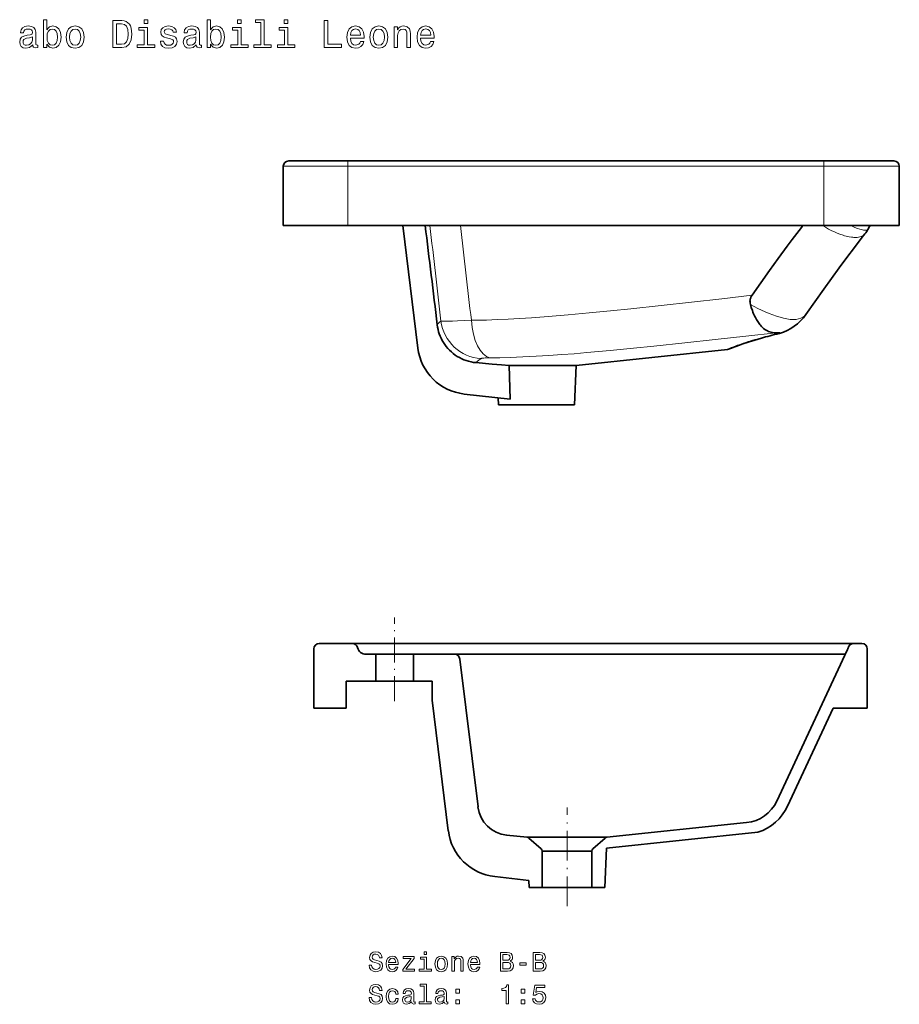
# Model space of a CAD drawing. Extents: x 40 to 363, y 53 to 276.
# Tile 2 of 2: x 200 to 363, y 93 to 276. Entities that reach past the tile are written whole.
import ezdxf

# ---------------------------------------------------------------- set-up
doc = ezdxf.new("R2010")
doc.units = 0
doc.linetypes.add('DASHDOT', pattern=[18.5, 12, -3, 0.5, -3])

msp = doc.modelspace()

# ---------------------------------------------------------------- linework, layer by layer
at = {"color": 7, "lineweight": 13, "ltscale": 0.3}
msp.add_line((249.04, 248.83), (261.04, 248.83), dxfattribs=at)
at = {"color": 7, "lineweight": 35, "ltscale": 0.275}
for p, q in [((249.04, 248.83), (249.04, 237.83)), ((250.04, 249.83), (261.04, 249.83)), ((363.38, 237.83), (363.38, 248.83)), ((363.38, 248.83), (363.38, 237.83)), ((254.7, 148.2), (254.7, 159.2)), ((357.44, 159.2), (357.44, 148.2))]:
    msp.add_line(p, q, dxfattribs=at)
at = {"color": 7, "lineweight": 13, "ltscale": 0.025}
for p, q in [((261.04, 249.83), (261.04, 248.83)), ((349.38, 249.83), (349.38, 248.83))]:
    msp.add_line(p, q, dxfattribs=at)
at = {"color": 7, "lineweight": 35}
for p, q in [((261.04, 249.83), (349.38, 249.83)), ((261.04, 237.83), (349.38, 237.83)), ((271.22, 237.83), (274.02, 215.07)), ((303.39, 211.83), (331.48, 214.78)), ((261.86, 160.2), (354.88, 160.2)), ((280.81, 158.2), (353.35, 158.2)), ((285.18, 129.85), (281.8, 157.32)), ((340.64, 130.94), (353.7, 158.94)), ((276.7, 149.68), (279.67, 125.44)), ((342.64, 130.01), (351.12, 148.2)), ((309.11, 124.22), (335.03, 126.94)), ((309.05, 122.2), (337.14, 125.15))]:
    msp.add_line(p, q, dxfattribs=at)
at = {"color": 7, "lineweight": 13, "ltscale": 0.275}
for p, q in [((261.04, 248.83), (261.04, 237.83)), ((349.38, 248.83), (349.38, 237.83))]:
    msp.add_line(p, q, dxfattribs=at)
at = {"color": 7, "lineweight": 13}
msp.add_line((261.04, 248.83), (349.38, 248.83), dxfattribs=at)
at = {"color": 7, "lineweight": 35, "ltscale": 0.325}
msp.add_line((349.38, 249.83), (362.38, 249.83), dxfattribs=at)
at = {"color": 7, "lineweight": 13, "ltscale": 0.35}
msp.add_line((349.38, 248.83), (363.38, 248.83), dxfattribs=at)
at = {"color": 7, "lineweight": 35, "ltscale": 0.3}
msp.add_line((249.04, 237.83), (261.04, 237.83), dxfattribs=at)
at = {"color": 7, "lineweight": 35, "ltscale": 0.15}
for p, q in [((261.04, 237.83), (255.04, 237.83)), ((254.7, 148.2), (260.7, 148.2))]:
    msp.add_line(p, q, dxfattribs=at)
at = {"color": 7, "lineweight": 35, "ltscale": 0.254569}
msp.add_line((261.04, 237.83), (271.22, 237.83), dxfattribs=at)
at = {"color": 7, "lineweight": 35, "ltscale": 0.001418}
msp.add_line((345.47, 237.83), (345.44, 237.78), dxfattribs=at)
at = {"color": 7, "lineweight": 13, "ltscale": 0.001122}
msp.add_line((345.44, 237.83), (345.44, 237.78), dxfattribs=at)
at = {"color": 7, "lineweight": 35, "ltscale": 0.35}
msp.add_line((349.38, 237.83), (363.38, 237.83), dxfattribs=at)
at = {"color": 7, "lineweight": 35, "ltscale": 0.104434}
msp.add_line((362.13, 237.83), (357.95, 237.83), dxfattribs=at)
at = {"color": 7, "lineweight": 35, "ltscale": 0.031228}
msp.add_line((363.38, 237.83), (362.13, 237.83), dxfattribs=at)
at = {"color": 7, "lineweight": 13, "ltscale": 0.000438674}
msp.add_line((346.05, 221.31), (346.04, 221.29), dxfattribs=at)
at = {"color": 7, "lineweight": 35, "ltscale": 0.000745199}
msp.add_line((341.09, 217.8), (341.12, 217.8), dxfattribs=at)
msp.add_line((341.09, 217.8), (341.12, 217.8), dxfattribs=at)
at = {"color": 7, "lineweight": 13, "ltscale": 8.55173e-05}
msp.add_line((341.1, 217.8), (341.09, 217.8), dxfattribs=at)
at = {"color": 7, "lineweight": 35, "ltscale": 0.001831}
msp.add_line((332.28, 215.08), (332.21, 215.05), dxfattribs=at)
at = {"color": 7, "lineweight": 35, "ltscale": 3.40108e-05}
msp.add_line((332.28, 215.08), (332.28, 215.08), dxfattribs=at)
at = {"color": 7, "lineweight": 35, "ltscale": 0.12681}
msp.add_line((296.04, 211.83), (290.97, 211.83), dxfattribs=at)
at = {"color": 7, "lineweight": 35, "ltscale": 0.155935}
msp.add_line((290.97, 211.83), (291.13, 205.59), dxfattribs=at)
at = {"color": 7, "lineweight": 35, "ltscale": 0.161234}
msp.add_line((296.04, 211.83), (302.49, 211.83), dxfattribs=at)
at = {"color": 7, "lineweight": 35, "ltscale": 0.022488}
msp.add_line((303.39, 211.83), (302.49, 211.83), dxfattribs=at)
msp.add_line((303.39, 211.83), (302.49, 211.83), dxfattribs=at)
at = {"color": 7, "lineweight": 35, "ltscale": 0.182737}
for p, q in [((303.39, 211.83), (303.07, 204.53)), ((309.05, 122.2), (308.73, 114.9))]:
    msp.add_line(p, q, dxfattribs=at)
at = {"color": 7, "lineweight": 35, "ltscale": 0.213533}
msp.add_line((291.13, 205.59), (282.64, 206.54), dxfattribs=at)
at = {"color": 7, "lineweight": 35, "ltscale": 0.032773}
for p, q in [((288.95, 205.84), (289.01, 204.53)), ((294.61, 116.21), (294.67, 114.9))]:
    msp.add_line(p, q, dxfattribs=at)
at = {"color": 7, "lineweight": 35, "ltscale": 0.17575}
for p in [(289.01, 204.53), (303.07, 204.53)]:
    msp.add_line(p, (296.04, 204.53), dxfattribs=at)
at = {"color": 7, "lineweight": 35, "ltscale": 0.115}
for q in [(291.44, 204.53), (300.64, 204.53)]:
    msp.add_line((296.04, 204.53), q, dxfattribs=at)
at = {"color": 7, "linetype": 'DASHDOT', "lineweight": 13, "ltscale": 0.388577}
msp.add_line((269.7, 149.47), (269.7, 165.01), dxfattribs=at)
at = {"color": 7, "lineweight": 35, "ltscale": 0.154135}
msp.add_line((255.7, 160.2), (261.86, 160.2), dxfattribs=at)
at = {"color": 7, "lineweight": 35, "ltscale": 0.039023}
msp.add_line((354.88, 160.2), (356.44, 160.2), dxfattribs=at)
at = {"color": 7, "lineweight": 35, "ltscale": 0.04512}
msp.add_line((264.39, 158.2), (266.2, 158.2), dxfattribs=at)
at = {"color": 7, "lineweight": 35, "ltscale": 0.175}
for p, q in [((266.2, 158.2), (273.2, 158.2)), ((266.2, 153.2), (273.2, 153.2))]:
    msp.add_line(p, q, dxfattribs=at)
at = {"color": 7, "lineweight": 35, "ltscale": 0.125}
for p, q in [((266.2, 158.2), (266.2, 153.2)), ((273.2, 158.2), (273.2, 153.2)), ((260.7, 148.2), (260.7, 153.2))]:
    msp.add_line(p, q, dxfattribs=at)
at = {"color": 7, "lineweight": 35, "ltscale": 0.190382}
msp.add_line((273.2, 158.2), (280.81, 158.2), dxfattribs=at)
at = {"color": 7, "lineweight": 35, "ltscale": 0.1375}
msp.add_line((260.7, 153.2), (266.2, 153.2), dxfattribs=at)
at = {"color": 7, "lineweight": 35, "ltscale": 0.0875}
msp.add_line((273.2, 153.2), (276.7, 153.2), dxfattribs=at)
at = {"color": 7, "lineweight": 35, "ltscale": 0.087783}
msp.add_line((276.7, 149.68), (276.7, 153.2), dxfattribs=at)
at = {"color": 7, "lineweight": 35, "ltscale": 0.158216}
msp.add_line((351.12, 148.2), (357.44, 148.2), dxfattribs=at)
at = {"color": 7, "linetype": 'DASHDOT', "lineweight": 13, "ltscale": 0.458192}
msp.add_line((301.7, 111.41), (301.7, 129.74), dxfattribs=at)
at = {"color": 7, "lineweight": 35, "ltscale": 0.09503}
msp.add_line((294.29, 124.22), (290.5, 124.61), dxfattribs=at)
at = {"color": 7, "lineweight": 35, "ltscale": 0.37055}
msp.add_line((294.29, 124.22), (309.11, 124.22), dxfattribs=at)
at = {"color": 7, "lineweight": 35, "ltscale": 0.075897}
msp.add_line((296.89, 122.06), (294.62, 124.07), dxfattribs=at)
at = {"color": 7, "lineweight": 35, "ltscale": 0.075895}
msp.add_line((306.5, 122.06), (308.77, 124.07), dxfattribs=at)
at = {"color": 7, "lineweight": 35, "ltscale": 0.23}
for p, q in [((297.1, 121.61), (306.3, 121.61)), ((297.1, 114.9), (306.3, 114.9))]:
    msp.add_line(p, q, dxfattribs=at)
at = {"color": 7, "lineweight": 35, "ltscale": 0.167793}
for p, q in [((297.1, 121.61), (297.1, 114.9)), ((306.3, 114.9), (306.3, 121.61))]:
    msp.add_line(p, q, dxfattribs=at)
at = {"color": 7, "lineweight": 35, "ltscale": 0.158672}
msp.add_line((294.61, 116.21), (288.3, 116.91), dxfattribs=at)
at = {"color": 7, "lineweight": 35, "ltscale": 0.06075}
msp.add_line((294.67, 114.9), (297.1, 114.9), dxfattribs=at)
at = {"color": 7, "lineweight": 35, "ltscale": 0.060751}
msp.add_line((308.73, 114.9), (306.3, 114.9), dxfattribs=at)
at = {"color": 7, "lineweight": 13}
for points in [[(202.53, 271.39), (202.53, 271.37), (202.57, 271.13), (202.68, 270.95), (203.13, 270.82), (203.48, 270.87), (203.48, 271.36), (203.33, 271.34), (203.13, 271.44), (203.1, 271.72), (203.1, 273.73), (203.01, 274.24), (202.76, 274.6), (202.32, 274.82), (201.7, 274.89), (201.09, 274.81), (200.65, 274.56), (200.36, 274.18), (200.27, 273.68), (200.27, 273.63), (200.84, 273.63), (200.89, 273.94), (201.05, 274.15), (201.31, 274.28), (201.68, 274.33), (202.03, 274.3), (202.28, 274.19), (202.43, 274), (202.48, 273.74), (202.45, 273.44), (202.34, 273.29), (202.05, 273.22), (201.51, 273.16), (200.89, 273.03), (200.45, 272.8), (200.19, 272.44), (200.11, 271.9), (200.18, 271.43), (200.41, 271.08), (200.77, 270.85), (201.27, 270.77), (201.94, 270.92)], [(205.17, 271.49), (205.64, 270.93), (206.28, 270.75), (206.89, 270.89), (207.37, 271.3), (207.67, 271.95), (207.79, 272.83), (207.67, 273.7), (207.36, 274.35), (206.89, 274.75), (206.28, 274.89), (205.65, 274.71), (205.39, 274.48), (205.17, 274.17), (205.17, 276.06), (204.54, 276.06), (204.54, 270.89), (205.17, 270.89)], [(207.14, 272.83), (207.07, 272.18), (206.87, 271.7), (206.56, 271.41), (206.17, 271.32), (205.75, 271.41), (205.44, 271.7), (205.24, 272.17), (205.18, 272.83), (205.24, 273.48), (205.44, 273.94), (205.75, 274.22), (206.17, 274.33), (206.56, 274.22), (206.87, 273.94), (207.07, 273.47)], [(208.72, 272.82), (208.84, 271.94), (209.17, 271.29), (209.69, 270.89), (210.4, 270.75), (211.1, 270.89), (211.63, 271.28), (211.96, 271.93), (212.08, 272.82), (211.96, 273.7), (211.63, 274.35), (211.1, 274.75), (210.4, 274.89), (209.69, 274.75), (209.17, 274.35), (208.84, 273.7)], [(209.37, 272.83), (209.44, 273.48), (209.64, 273.94), (209.96, 274.23), (210.4, 274.33), (210.83, 274.23), (211.16, 273.95), (211.36, 273.48), (211.43, 272.83), (211.36, 272.17), (211.16, 271.7), (210.83, 271.41), (210.4, 271.31), (209.96, 271.41), (209.64, 271.7), (209.44, 272.17)], [(219.07, 275.89), (217.4, 275.89), (217.4, 270.89), (219.07, 270.89), (219.85, 271.05), (220.44, 271.53), (220.8, 272.32), (220.93, 273.39), (220.81, 274.48), (220.67, 274.92), (220.47, 275.26), (219.88, 275.73), (219.5, 275.85)], [(219.02, 275.29), (219.57, 275.18), (219.94, 274.85), (220.16, 274.26), (220.24, 273.39), (220.16, 272.55), (219.93, 271.95), (219.55, 271.6), (219.02, 271.49), (218.07, 271.49), (218.07, 275.29)], [(223.86, 271.42), (223.86, 274.63), (222.23, 274.63), (222.23, 274.09), (223.23, 274.09), (223.23, 271.42), (221.93, 271.42), (221.93, 270.89), (225.17, 270.89), (225.17, 271.42)], [(223.88, 276.06), (223.21, 276.06), (223.21, 275.34), (223.88, 275.34)], [(228.15, 273.14), (227.54, 273.29), (227.09, 273.45), (226.94, 273.79), (226.98, 274.03), (227.13, 274.2), (227.38, 274.31), (227.73, 274.35), (228.07, 274.31), (228.33, 274.18), (228.51, 273.99), (228.58, 273.73), (229.2, 273.73), (229.2, 273.74), (229.09, 274.21), (228.79, 274.58), (228.33, 274.81), (227.73, 274.89), (227.12, 274.81), (226.67, 274.57), (226.39, 274.22), (226.3, 273.77), (226.37, 273.34), (226.57, 273.04), (226.9, 272.82), (227.38, 272.67), (228.09, 272.5), (228.52, 272.32), (228.64, 272.17), (228.68, 271.95), (228.61, 271.69), (228.44, 271.49), (228.16, 271.36), (227.79, 271.31), (227.39, 271.36), (227.1, 271.51), (226.91, 271.75), (226.83, 272.09), (226.22, 272.09), (226.32, 271.52), (226.61, 271.1), (227.08, 270.85), (227.73, 270.75), (228.41, 270.85), (228.9, 271.1), (229.21, 271.5), (229.31, 272.03), (229.23, 272.48), (229.01, 272.79), (228.64, 272.99)], [(232.89, 271.39), (232.89, 271.37), (232.93, 271.13), (233.04, 270.95), (233.49, 270.82), (233.84, 270.87), (233.84, 271.36), (233.69, 271.34), (233.49, 271.44), (233.46, 271.72), (233.46, 273.73), (233.37, 274.24), (233.12, 274.6), (232.68, 274.82), (232.06, 274.89), (231.45, 274.81), (231.01, 274.56), (230.73, 274.18), (230.63, 273.68), (230.63, 273.63), (231.2, 273.63), (231.25, 273.94), (231.41, 274.15), (231.67, 274.28), (232.04, 274.33), (232.39, 274.3), (232.64, 274.19), (232.79, 274), (232.84, 273.74), (232.81, 273.44), (232.7, 273.29), (232.41, 273.22), (231.87, 273.16), (231.25, 273.03), (230.81, 272.8), (230.55, 272.44), (230.47, 271.9), (230.55, 271.43), (230.77, 271.08), (231.13, 270.85), (231.63, 270.77), (232.3, 270.92)], [(235.53, 271.49), (236, 270.93), (236.64, 270.75), (237.25, 270.89), (237.73, 271.3), (238.03, 271.95), (238.15, 272.83), (238.03, 273.7), (237.72, 274.35), (237.25, 274.75), (236.64, 274.89), (236.01, 274.71), (235.75, 274.48), (235.53, 274.17), (235.53, 276.06), (234.9, 276.06), (234.9, 270.89), (235.53, 270.89)], [(237.5, 272.83), (237.43, 272.18), (237.23, 271.7), (236.92, 271.41), (236.53, 271.32), (236.11, 271.41), (235.8, 271.7), (235.6, 272.17), (235.54, 272.83), (235.6, 273.48), (235.8, 273.94), (236.11, 274.22), (236.53, 274.33), (236.92, 274.22), (237.23, 273.94), (237.43, 273.47)], [(241.21, 271.42), (241.21, 274.63), (239.58, 274.63), (239.58, 274.09), (240.57, 274.09), (240.57, 271.42), (239.28, 271.42), (239.28, 270.89), (242.52, 270.89), (242.52, 271.42)], [(241.23, 276.06), (240.56, 276.06), (240.56, 275.34), (241.23, 275.34)], [(244.87, 275.53), (244.87, 271.42), (243.56, 271.42), (243.56, 270.89), (246.8, 270.89), (246.8, 271.42), (245.5, 271.42), (245.5, 276.06), (243.87, 276.06), (243.87, 275.53)], [(249.88, 271.42), (249.88, 274.63), (248.25, 274.63), (248.25, 274.09), (249.25, 274.09), (249.25, 271.42), (247.95, 271.42), (247.95, 270.89), (251.19, 270.89), (251.19, 271.42)], [(249.9, 276.06), (249.23, 276.06), (249.23, 275.34), (249.9, 275.34)], [(256.65, 270.89), (259.86, 270.89), (259.86, 271.49), (257.31, 271.49), (257.31, 275.89), (256.65, 275.89)], [(261.51, 272.64), (264.05, 272.64), (264.05, 272.93), (263.94, 273.76), (263.62, 274.38), (263.12, 274.76), (262.45, 274.89), (261.79, 274.75), (261.29, 274.35), (260.96, 273.69), (260.85, 272.83), (260.96, 271.94), (261.28, 271.29), (261.78, 270.89), (262.43, 270.75), (262.99, 270.85), (263.45, 271.09), (263.79, 271.48), (263.98, 272), (263.35, 272), (263.23, 271.71), (263.04, 271.49), (262.5, 271.32), (262.09, 271.4), (261.78, 271.65), (261.58, 272.06), (261.51, 272.62)], [(261.51, 273.17), (261.59, 273.67), (261.78, 274.04), (262.08, 274.26), (262.47, 274.34), (262.85, 274.26), (263.15, 274.04), (263.33, 273.67), (263.39, 273.17)], [(265.11, 272.82), (265.22, 271.94), (265.55, 271.29), (266.08, 270.89), (266.78, 270.75), (267.48, 270.89), (268.01, 271.28), (268.34, 271.93), (268.46, 272.82), (268.34, 273.7), (268.01, 274.35), (267.48, 274.75), (266.78, 274.89), (266.08, 274.75), (265.55, 274.35), (265.22, 273.7)], [(265.75, 272.83), (265.82, 273.48), (266.02, 273.94), (266.34, 274.23), (266.78, 274.33), (267.22, 274.23), (267.54, 273.95), (267.74, 273.48), (267.81, 272.83), (267.74, 272.17), (267.54, 271.7), (267.22, 271.41), (266.78, 271.31), (266.34, 271.41), (266.02, 271.7), (265.82, 272.17)], [(269.63, 270.89), (270.26, 270.89), (270.26, 273.12), (270.33, 273.63), (270.54, 274.01), (270.86, 274.24), (271.29, 274.33), (271.64, 274.25), (271.86, 274.06), (271.96, 273.73), (272, 273.3), (272, 270.89), (272.63, 270.89), (272.63, 273.43), (272.61, 273.94), (272.48, 274.37), (272.05, 274.76), (271.39, 274.89), (271.02, 274.84), (270.71, 274.71), (270.44, 274.48), (270.24, 274.17), (270.24, 274.76), (269.63, 274.76)], [(274.52, 272.64), (277.06, 272.64), (277.07, 272.93), (276.95, 273.76), (276.63, 274.38), (276.13, 274.76), (275.46, 274.89), (274.8, 274.75), (274.3, 274.35), (273.97, 273.69), (273.86, 272.83), (273.97, 271.94), (274.29, 271.29), (274.79, 270.89), (275.44, 270.75), (276, 270.85), (276.46, 271.09), (276.8, 271.48), (276.99, 272), (276.37, 272), (276.24, 271.71), (276.05, 271.49), (275.52, 271.32), (275.11, 271.4), (274.8, 271.65), (274.59, 272.06), (274.52, 272.62)], [(274.52, 273.17), (274.6, 273.67), (274.8, 274.04), (275.09, 274.26), (275.48, 274.34), (275.86, 274.26), (276.16, 274.04), (276.34, 273.67), (276.4, 273.17)], [(202.46, 272.24), (202.38, 271.87), (202.14, 271.58), (201.8, 271.39), (201.37, 271.33), (201.1, 271.36), (200.91, 271.48), (200.78, 271.68), (200.75, 271.96), (200.78, 272.21), (200.89, 272.39), (201.35, 272.6), (201.94, 272.68), (202.46, 272.86)], [(232.82, 272.24), (232.74, 271.87), (232.5, 271.58), (232.16, 271.39), (231.73, 271.33), (231.46, 271.36), (231.27, 271.48), (231.14, 271.68), (231.11, 271.96), (231.14, 272.21), (231.25, 272.39), (231.71, 272.6), (232.3, 272.68), (232.82, 272.86)], [(265.42, 100.49), (264.96, 100.49), (265.06, 99.96), (265.31, 99.57), (265.7, 99.33), (266.22, 99.24), (266.74, 99.32), (267.13, 99.55), (267.38, 99.89), (267.47, 100.35), (267.39, 100.77), (267.18, 101.03), (266.84, 101.21), (266.38, 101.34), (265.99, 101.44), (265.73, 101.55), (265.58, 101.71), (265.54, 101.96), (265.58, 102.19), (265.71, 102.36), (265.92, 102.48), (266.19, 102.52), (266.48, 102.47), (266.7, 102.33), (266.84, 102.1), (266.92, 101.8), (267.37, 101.8), (267.37, 101.81), (267.29, 102.28), (267.06, 102.63), (266.68, 102.85), (266.18, 102.93), (265.73, 102.85), (265.37, 102.64), (265.15, 102.32), (265.06, 101.89), (265.13, 101.51), (265.32, 101.26), (265.62, 101.08), (266.04, 100.95), (266.45, 100.84), (266.75, 100.73), (266.94, 100.57), (267.01, 100.3), (266.95, 100.04), (266.79, 99.83), (266.55, 99.71), (266.24, 99.67), (265.9, 99.72), (265.64, 99.88), (265.47, 100.15)], [(275.65, 102.96), (275.18, 102.96), (275.18, 102.46), (275.65, 102.46)], [(291.13, 101.23), (291.49, 101.52), (291.58, 101.72), (291.61, 101.96), (291.54, 102.34), (291.34, 102.61), (291.03, 102.78), (290.58, 102.84), (289.34, 102.84), (289.34, 99.34), (290.65, 99.34), (291.12, 99.41), (291.47, 99.62), (291.69, 99.94), (291.76, 100.39), (291.72, 100.69), (291.6, 100.93), (291.4, 101.11)], [(290.49, 101.39), (289.8, 101.39), (289.8, 102.42), (290.53, 102.42), (290.8, 102.39), (290.99, 102.3), (291.11, 102.14), (291.15, 101.91), (291.1, 101.68), (290.98, 101.52), (290.77, 101.42)], [(297.2, 101.23), (297.56, 101.52), (297.65, 101.72), (297.68, 101.96), (297.61, 102.34), (297.42, 102.61), (297.1, 102.78), (296.66, 102.84), (295.41, 102.84), (295.41, 99.34), (296.73, 99.34), (297.19, 99.41), (297.54, 99.62), (297.76, 99.94), (297.84, 100.39), (297.79, 100.69), (297.67, 100.93), (297.47, 101.11)], [(296.56, 101.39), (295.87, 101.39), (295.87, 102.42), (296.6, 102.42), (296.87, 102.39), (297.06, 102.3), (297.18, 102.14), (297.22, 101.91), (297.17, 101.68), (297.05, 101.52), (296.85, 101.42)], [(268.59, 100.57), (270.37, 100.57), (270.37, 100.77), (270.29, 101.35), (270.07, 101.79), (269.72, 102.05), (269.25, 102.14), (268.79, 102.04), (268.44, 101.76), (268.21, 101.3), (268.13, 100.7), (268.21, 100.08), (268.43, 99.62), (268.78, 99.34), (269.24, 99.24), (269.63, 99.31), (269.95, 99.48), (270.19, 99.75), (270.32, 100.12), (269.89, 100.12), (269.79, 99.91), (269.66, 99.76), (269.29, 99.64), (269, 99.7), (268.79, 99.87), (268.65, 100.16), (268.59, 100.55)], [(268.59, 100.94), (268.65, 101.29), (268.79, 101.54), (268.99, 101.7), (269.27, 101.76), (269.53, 101.7), (269.74, 101.54), (269.87, 101.29), (269.91, 100.94)], [(272.79, 101.67), (271.21, 99.68), (271.21, 99.34), (273.4, 99.34), (273.4, 99.71), (271.77, 99.71), (273.33, 101.7), (273.33, 102.05), (271.28, 102.05), (271.28, 101.67)], [(275.63, 99.71), (275.63, 101.96), (274.5, 101.96), (274.5, 101.58), (275.19, 101.58), (275.19, 99.71), (274.28, 99.71), (274.28, 99.34), (276.55, 99.34), (276.55, 99.71)], [(277.18, 100.69), (277.26, 100.08), (277.5, 99.62), (277.86, 99.34), (278.36, 99.24), (278.85, 99.34), (279.22, 99.62), (279.45, 100.07), (279.53, 100.69), (279.45, 101.31), (279.22, 101.77), (278.85, 102.04), (278.36, 102.14), (277.86, 102.04), (277.5, 101.76), (277.26, 101.31)], [(277.64, 100.7), (277.68, 101.15), (277.82, 101.48), (278.05, 101.68), (278.36, 101.75), (278.66, 101.68), (278.89, 101.48), (279.03, 101.15), (279.08, 100.7), (279.03, 100.24), (278.89, 99.9), (278.66, 99.7), (278.36, 99.64), (278.05, 99.7), (277.82, 99.9), (277.68, 100.24)], [(280.35, 99.34), (280.79, 99.34), (280.79, 100.9), (280.84, 101.26), (280.99, 101.52), (281.21, 101.68), (281.52, 101.75), (281.76, 101.69), (281.91, 101.56), (281.98, 101.33), (282.01, 101.03), (282.01, 99.34), (282.45, 99.34), (282.45, 101.12), (282.43, 101.48), (282.34, 101.78), (282.04, 102.05), (281.58, 102.14), (281.32, 102.11), (281.11, 102.01), (280.92, 101.85), (280.77, 101.63), (280.77, 102.05), (280.35, 102.05)], [(283.77, 100.57), (285.55, 100.57), (285.55, 100.77), (285.47, 101.35), (285.25, 101.79), (284.9, 102.05), (284.43, 102.14), (283.97, 102.04), (283.62, 101.76), (283.39, 101.3), (283.31, 100.7), (283.39, 100.08), (283.61, 99.62), (283.96, 99.34), (284.42, 99.24), (284.81, 99.31), (285.13, 99.48), (285.37, 99.75), (285.5, 100.12), (285.07, 100.12), (284.98, 99.91), (284.84, 99.76), (284.47, 99.64), (284.18, 99.7), (283.97, 99.87), (283.83, 100.16), (283.77, 100.55)], [(283.77, 100.94), (283.83, 101.29), (283.97, 101.54), (284.17, 101.7), (284.45, 101.76), (284.71, 101.7), (284.92, 101.54), (285.05, 101.29), (285.09, 100.94)], [(290.6, 99.76), (289.8, 99.76), (289.8, 100.96), (290.55, 100.96), (290.87, 100.93), (291.1, 100.82), (291.23, 100.64), (291.28, 100.38), (291.23, 100.1), (291.11, 99.91), (290.9, 99.79)], [(292.93, 100.49), (294.15, 100.49), (294.15, 100.89), (292.93, 100.89)], [(296.67, 99.76), (295.87, 99.76), (295.87, 100.96), (296.62, 100.96), (296.94, 100.93), (297.17, 100.82), (297.31, 100.64), (297.35, 100.38), (297.31, 100.1), (297.18, 99.91), (296.97, 99.79)], [(265.42, 94.45), (264.96, 94.45), (265.06, 93.91), (265.31, 93.52), (265.7, 93.28), (266.22, 93.2), (266.74, 93.28), (267.13, 93.5), (267.38, 93.85), (267.47, 94.31), (267.39, 94.72), (267.18, 94.99), (266.84, 95.16), (266.38, 95.29), (265.99, 95.39), (265.73, 95.5), (265.58, 95.66), (265.54, 95.92), (265.58, 96.14), (265.71, 96.31), (265.92, 96.43), (266.19, 96.47), (266.48, 96.42), (266.7, 96.28), (266.84, 96.06), (266.92, 95.75), (267.37, 95.75), (267.37, 95.76), (267.29, 96.23), (267.06, 96.59), (266.68, 96.81), (266.18, 96.88), (265.73, 96.81), (265.37, 96.6), (265.15, 96.27), (265.06, 95.84), (265.13, 95.47), (265.32, 95.21), (265.62, 95.04), (266.04, 94.91), (266.45, 94.79), (266.75, 94.68), (266.94, 94.52), (267.01, 94.26), (266.95, 93.99), (266.79, 93.79), (266.55, 93.66), (266.24, 93.62), (265.9, 93.68), (265.64, 93.84), (265.47, 94.1)], [(269.93, 95.1), (270.37, 95.1), (270.28, 95.51), (270.06, 95.82), (269.72, 96.02), (269.29, 96.1), (268.8, 96), (268.43, 95.71), (268.2, 95.25), (268.12, 94.64), (268.2, 94.03), (268.42, 93.58), (268.78, 93.29), (269.27, 93.2), (269.7, 93.27), (270.04, 93.48), (270.27, 93.82), (270.37, 94.26), (269.95, 94.26), (269.88, 93.98), (269.73, 93.77), (269.53, 93.64), (269.29, 93.6), (268.98, 93.66), (268.76, 93.86), (268.62, 94.19), (268.57, 94.65), (268.62, 95.11), (268.76, 95.44), (268.99, 95.64), (269.29, 95.71), (269.55, 95.66), (269.74, 95.55), (269.88, 95.36)], [(272.85, 93.65), (272.85, 93.63), (272.88, 93.46), (272.95, 93.34), (273.27, 93.24), (273.52, 93.28), (273.52, 93.63), (273.41, 93.61), (273.27, 93.68), (273.24, 93.88), (273.24, 95.28), (273.18, 95.64), (273.01, 95.89), (272.7, 96.04), (272.27, 96.1), (271.84, 96.04), (271.53, 95.86), (271.33, 95.6), (271.27, 95.24), (271.27, 95.21), (271.67, 95.21), (271.7, 95.43), (271.81, 95.58), (271.99, 95.67), (272.25, 95.7), (272.5, 95.68), (272.67, 95.6), (272.78, 95.47), (272.82, 95.29), (272.8, 95.08), (272.71, 94.97), (272.51, 94.92), (272.13, 94.88), (271.7, 94.79), (271.39, 94.63), (271.21, 94.38), (271.16, 94), (271.21, 93.67), (271.36, 93.42), (271.62, 93.27), (271.96, 93.21), (272.43, 93.32)], [(275.16, 96.54), (275.16, 93.67), (274.25, 93.67), (274.25, 93.29), (276.51, 93.29), (276.51, 93.67), (275.6, 93.67), (275.6, 96.91), (274.46, 96.91), (274.46, 96.54)], [(278.92, 93.65), (278.92, 93.63), (278.95, 93.46), (279.02, 93.34), (279.34, 93.24), (279.59, 93.28), (279.59, 93.63), (279.48, 93.61), (279.34, 93.68), (279.32, 93.88), (279.32, 95.28), (279.26, 95.64), (279.08, 95.89), (278.77, 96.04), (278.34, 96.1), (277.91, 96.04), (277.6, 95.86), (277.41, 95.6), (277.34, 95.24), (277.34, 95.21), (277.74, 95.21), (277.77, 95.43), (277.88, 95.58), (278.07, 95.67), (278.32, 95.7), (278.57, 95.68), (278.75, 95.6), (278.85, 95.47), (278.89, 95.29), (278.87, 95.08), (278.79, 94.97), (278.59, 94.92), (278.21, 94.88), (277.77, 94.79), (277.47, 94.63), (277.28, 94.38), (277.23, 94), (277.28, 93.67), (277.44, 93.42), (277.69, 93.27), (278.04, 93.21), (278.5, 93.32)], [(281.05, 95.25), (281.74, 95.25), (281.74, 96), (281.05, 96)], [(290.41, 93.29), (290.87, 93.29), (290.87, 96.82), (290.53, 96.82), (290.44, 96.51), (290.26, 96.3), (289.98, 96.18), (289.59, 96.14), (289.59, 95.78), (290.41, 95.78)], [(293.19, 95.25), (293.89, 95.25), (293.89, 96), (293.19, 96)], [(295.32, 94.21), (295.43, 93.79), (295.68, 93.47), (296.04, 93.27), (296.51, 93.19), (297.02, 93.28), (297.42, 93.53), (297.67, 93.92), (297.76, 94.43), (297.68, 94.9), (297.44, 95.26), (297.06, 95.5), (296.57, 95.59), (296.19, 95.53), (295.9, 95.36), (296.04, 96.3), (297.57, 96.3), (297.57, 96.72), (295.7, 96.72), (295.42, 94.86), (295.83, 94.86), (296.12, 95.1), (296.49, 95.18), (296.82, 95.13), (297.06, 94.97), (297.22, 94.72), (297.28, 94.4), (297.22, 94.08), (297.06, 93.84), (296.81, 93.68), (296.49, 93.63), (296.23, 93.66), (296.02, 93.78), (295.87, 93.96), (295.79, 94.21)], [(272.8, 94.24), (272.74, 93.98), (272.58, 93.78), (272.34, 93.65), (272.04, 93.6), (271.85, 93.63), (271.71, 93.71), (271.63, 93.85), (271.6, 94.04), (271.62, 94.22), (271.7, 94.35), (272.02, 94.49), (272.43, 94.55), (272.8, 94.67)], [(278.87, 94.24), (278.81, 93.98), (278.65, 93.78), (278.41, 93.65), (278.11, 93.6), (277.92, 93.63), (277.78, 93.71), (277.7, 93.85), (277.67, 94.04), (277.69, 94.22), (277.77, 94.35), (278.1, 94.49), (278.5, 94.55), (278.87, 94.67)], [(281.05, 93.29), (281.74, 93.29), (281.74, 94.04), (281.05, 94.04)], [(293.19, 93.29), (293.89, 93.29), (293.89, 94.04), (293.19, 94.04)]]:
    msp.add_lwpolyline(points, close=True, dxfattribs=at)
at = {"color": 7, "lineweight": 35}
for points in [[(336.04, 224.88), (337.65, 227.18), (339.27, 229.47), (340.91, 231.73), (342.57, 233.98), (343.52, 235.26), (345.2, 237.47), (345.44, 237.78)], [(346.04, 221.29), (347.69, 223.67), (349.37, 226.04), (350.78, 228.01), (352.21, 229.96), (353.65, 231.89), (355.07, 233.77), (356.51, 235.64), (356.99, 236.27)], [(346.04, 221.29), (347.69, 223.67), (349.37, 226.04), (350.78, 228.01), (352.21, 229.96), (353.65, 231.89), (355.07, 233.77), (356.51, 235.64), (356.99, 236.27)], [(336.04, 224.88), (335.91, 224.67), (335.85, 224.55), (335.79, 224.42), (335.75, 224.31), (335.72, 224.19), (335.68, 224.02), (335.66, 223.83), (335.67, 223.64), (335.69, 223.41), (335.74, 223.18)], [(335.74, 223.18), (335.91, 222.59), (336.11, 222.02), (336.21, 221.73), (336.33, 221.45), (336.49, 221.09), (336.66, 220.73), (336.85, 220.39), (337.09, 220.01), (337.34, 219.64), (337.47, 219.47), (337.61, 219.3), (337.8, 219.09), (338, 218.9), (338.2, 218.72), (338.43, 218.55), (338.66, 218.4), (338.89, 218.27), (339.12, 218.16), (339.35, 218.08), (339.59, 218.02), (339.86, 217.96), (340.13, 217.93), (340.4, 217.92)], [(284.79, 212.37), (284.33, 212.42), (283.88, 212.5), (283.43, 212.61), (283, 212.75), (282.57, 212.91), (282.15, 213.09), (281.74, 213.3), (281.34, 213.53), (280.96, 213.78), (280.59, 214.05), (280.24, 214.35), (279.9, 214.66), (279.59, 215), (279.29, 215.35), (279.02, 215.72), (278.76, 216.1), (278.53, 216.49), (278.33, 216.9), (278.15, 217.29), (278, 217.7), (277.87, 218.1), (277.76, 218.52), (277.68, 218.94), (277.62, 219.36)], [(341.12, 217.8), (341.19, 217.82), (341.21, 217.83), (341.23, 217.85), (341.23, 217.85), (341.23, 217.85), (341.23, 217.86), (341.23, 217.86), (341.21, 217.88), (341.17, 217.89), (340.98, 217.91), (340.78, 217.92), (340.54, 217.92)], [(332.21, 215.05), (332.21, 215.05), (332.21, 215.05), (332.22, 215.06), (332.32, 215.1), (333.02, 215.38), (333.56, 215.58)], [(332.26, 215.07), (333.12, 215.42), (333.56, 215.58)], [(290.97, 211.83), (289.54, 211.94), (287.81, 212.09), (284.79, 212.37)]]:
    msp.add_lwpolyline(points, dxfattribs=at)
at = {"color": 7, "lineweight": 13}
for points in [[(356.99, 236.27), (356.86, 236.12), (356.7, 235.99), (356.51, 235.88), (356.31, 235.79), (356.08, 235.72), (355.83, 235.66), (355.55, 235.63), (355.26, 235.62), (354.96, 235.62), (354.75, 235.64), (354.53, 235.66), (354.09, 235.73), (353.81, 235.79), (353.52, 235.86), (353.22, 235.94), (352.93, 236.03), (352.34, 236.23), (351.84, 236.43), (351.34, 236.64), (350.86, 236.87), (350.25, 237.18), (349.67, 237.5), (349.12, 237.83)], [(357.54, 237.09), (357.49, 237.03), (357.41, 236.98), (357.31, 236.95), (357.22, 236.94), (357.13, 236.94), (357, 236.94), (356.86, 236.95), (356.71, 236.98), (356.54, 237.01), (356.31, 237.07), (356.08, 237.14), (355.61, 237.3), (355.11, 237.49), (354.73, 237.65), (354.34, 237.83)], [(336.04, 224.88), (330.43, 224.24), (324.8, 223.61), (319.17, 222.99), (313.53, 222.39), (309.79, 222.01), (305.81, 221.61), (301.89, 221.25), (299.66, 221.06), (297.46, 220.88), (295.14, 220.71), (292.89, 220.56), (290.77, 220.44), (288.72, 220.35), (286.73, 220.28), (285.33, 220.25), (283.94, 220.24)], [(342.53, 220.49), (342.21, 220.55), (341.88, 220.62), (341.24, 220.79), (340.6, 220.98), (339.9, 221.22), (339.2, 221.49), (338.51, 221.78), (337.81, 222.1), (337.11, 222.44), (336.42, 222.8), (335.74, 223.18)], [(278.29, 220.1), (278.38, 220.08), (278.69, 220.06), (279.11, 220.06), (279.64, 220.06), (280.46, 220.08), (281.4, 220.11), (282.63, 220.17), (283.94, 220.24)], [(340.54, 217.92), (334.89, 217.28), (329.22, 216.65), (323.54, 216.02), (317.84, 215.42), (314.05, 215.03), (309.69, 214.61), (307.53, 214.41), (305.39, 214.22), (303.05, 214.03), (300.76, 213.85), (298.34, 213.68), (295.99, 213.54), (293.51, 213.42), (291.12, 213.33), (289.23, 213.28), (287.37, 213.25)], [(284.79, 212.37), (285.09, 212.61), (285.33, 212.8), (285.75, 213.11)], [(285.75, 213.11), (285.81, 213.14), (285.9, 213.17), (286.03, 213.19), (286.26, 213.21), (286.54, 213.23), (286.93, 213.25), (287.37, 213.25)]]:
    msp.add_lwpolyline(points, dxfattribs=at)
at = {"color": 7, "lineweight": 35}
for centre, radius, start, end in [((250.04, 248.83), 1, 90, 180), ((362.38, 248.83), 1, 360, 90), ((179158.94, 21982.41), 180200.32, 186.9307109, 186.9366258), ((327.75, 254.15), 34.33, 330.1981, 331.6061), ((327.75, 254.15), 34.33, 330.1979, 331.6061), ((351.38, 240.62), 7.1, 322.1981, 330.1688), ((351.38, 240.62), 7.1, 322.1981, 330.1688), ((338.8, 226.28), 8.79, 285.3381, 325.4307), ((338.8, 226.28), 8.79, 285.3381, 325.4307), ((340.51, 223.21), 5.29, 268.809, 270.3091), ((283.72, 216.26), 9.78, 187, 263.6598), ((328.64, 223.53), 9.2, 287.9687, 292.8333), ((347.13, 177.48), 40.46, 109.8774, 110.2928), ((255.7, 159.2), 1, 90, 180), ((261.86, 159.2), 1, 13.3424, 90), ((264.39, 159.8), 1.6, 193.3424, 270), ((347.35, 161.89), 7, 335, 340.29), ((354.88, 159.2), 1, 90, 160.29), ((356.44, 159.2), 1, 360, 90), ((280.81, 157.2), 1, 7, 90), ((291.13, 130.58), 6, 187, 264), ((334.3, 133.9), 7, 276, 335), ((334.3, 133.9), 9.2, 287.9687, 335), ((289.38, 126.63), 9.78, 187, 263.6598), ((294.22, 123.62), 0.6, 48.5, 84), ((309.17, 123.62), 0.6, 96, 131.5), ((296.5, 121.61), 0.6, 360, 48.5), ((306.9, 121.61), 0.6, 131.5, 180)]:
    msp.add_arc(centre, radius, start, end, dxfattribs=at)
at = {"color": 7, "lineweight": 13}
for centre, radius, start, end in [((33721.65, 4066.21), 33663.79, 186.530038, 186.560419), ((35212.98, 4253.72), 35161.15, 186.558288, 186.587139)]:
    msp.add_arc(centre, radius, start, end, dxfattribs=at)
for centre, major_axis, ratio, start_param, end_param in [((338.51, 226.67), (7.5, -5.4), 0.430978, 5.549958, 6.291874), ((1173.28, 219.8), (896.02, 1.47), 0.041169, 3.093635, 3.113518), ((286.19, 221.07), (5.38, -5.92), 0.992243, 4.100837, 5.486072), ((287.72, 221.21), (0.07, -8), 0.476288, 4.830638, 6.174788)]:
    msp.add_ellipse(centre, major_axis=major_axis, ratio=ratio, start_param=start_param, end_param=end_param, dxfattribs=at)
at = {"color": 7, "lineweight": 35}
for centre, major_axis, ratio, start_param, end_param in [((957.81, 242.54), (630.03, 30.85), 0.041807, 2.933564, 2.961101), ((957.82, 242.54), (630.04, 30.85), 0.041807, 2.933564, 2.961101), ((435.24, 220.72), (107.15, 8.74), 0.090953, 2.705611, 2.818956), ((371.62, 218.5), (42.16, 5.56), 0.110424, 2.487813, 2.68233), ((371.62, 218.5), (42.16, 5.56), 0.110424, 2.487813, 2.68233), ((345.22, 215.96), (16.54, 3.3), 0.156491, 2.361885, 2.519005)]:
    msp.add_ellipse(centre, major_axis=major_axis, ratio=ratio, start_param=start_param, end_param=end_param, dxfattribs=at)

doc.saveas('drawing.dxf')
